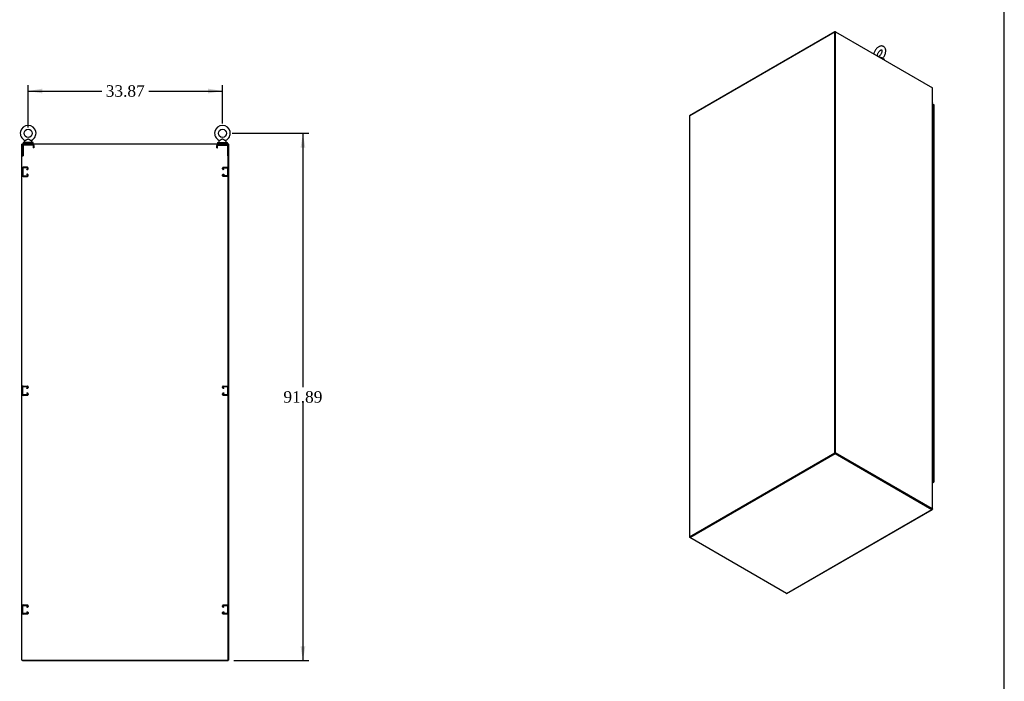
# Model space of a CAD drawing. Header units: inches. Extents: x 2 to 538, y -2 to 358.
# Tile 9 of 10: x 366 to 538, y 126 to 241. Entities that reach past the tile are written whole.
import ezdxf
from ezdxf.enums import TextEntityAlignment as Align
from ezdxf.lldxf.tags import DXFTag

# ---------------------------------------------------------------- set-up
doc = ezdxf.new("R2010")
doc.units = ezdxf.units.IN
doc.header["$MEASUREMENT"] = 0
for name, color, linetype in [('COM50677-1', 7, 'Continuous'), ('COM53964-2', 7, 'Continuous'), ('COM54746-78', 7, 'Continuous'), ('COM56670-6', 7, 'Continuous'), ('COM71199-6', 7, 'Continuous'), ('COM71207-6', 7, 'Continuous'), ('COM71209-6', 7, 'Continuous'), ('COM71211-3', 7, 'Continuous'), ('Default', 7, 'Continuous'), ('SCS86414', 7, 'Continuous'), ('WAF25377', 7, 'Continuous'), ('WAM254785', 7, 'Continuous')]:
    doc.layers.add(name, color=color, linetype=linetype)
doc.styles.add('SEACAD_Times_New_Roman', font='times.ttf')
tags = doc.linetypes.add('HIDDEN2', pattern=[0.1875, 0.125, -0.0625]).pattern_tags.tags
tags[6:7] = [DXFTag(74, 4), DXFTag(75, 0), DXFTag(340, '0'), DXFTag(46, 0.0), DXFTag(50, 0.0), DXFTag(44, 0.0), DXFTag(45, 0.0)]
tags[4:5] = [DXFTag(74, 4), DXFTag(75, 0), DXFTag(340, '0'), DXFTag(46, 0.0), DXFTag(50, 0.0), DXFTag(44, 0.0), DXFTag(45, 0.0)]
doc.dimstyles.new('HAMMOND_(STH_-_540x360)', dxfattribs={"dimtxt": 2, "dimasz": 2.5, "dimexe": 1, "dimexo": 1, "dimgap": 0.5, "dimtad": 0, "dimtih": 1, "dimtoh": 1, "dimzin": 0, "dimdsep": 46, "dimtxsty": 'SEACAD_Times_New_Roman', "dimblk1": '_SE_FILLED', "dimblk2": '_SE_FILLED', "dimsah": 1, "dimcen": 1, "dimadec": 0, "dimazin": 0, "dimtfac": 0.8, "dimtofl": 0, "dimtmove": 0, "dimatfit": 3, "dimfxl": 1, "dimtolj": 1, "dimtzin": 0, "dimarcsym": 0})

# ---------------------------------------------------------------- blocks, each defined once
blk = doc.blocks.new('SE5')
at = {"layer": 'COM50677-1', "color": 7, "linetype": 'HIDDEN2'}
for p, q in [((366.68, 219.11), (366.68, 217.3)), ((366.8, 219.11), (366.8, 217.3)), ((368.49, 219.17), (366.86, 219.17)), ((367.3, 219.3), (367.3, 219.17)), ((368.05, 219.17), (368.05, 219.3)), ((368.55, 219.11), (368.55, 218.67)), ((368.68, 218.67), (368.55, 218.67)), ((368.68, 219.11), (368.68, 218.67)), ((400.55, 218.67), (400.55, 219.11)), ((400.55, 218.67), (400.67, 218.67)), ((400.67, 218.67), (400.67, 219.11)), ((400.73, 219.17), (402.36, 219.17)), ((401.17, 219.3), (401.17, 219.17)), ((401.92, 219.17), (401.92, 219.3)), ((402.42, 219.11), (402.42, 217.3)), ((366.68, 217.3), (366.8, 217.3)), ((402.55, 217.3), (402.42, 217.3))]:
    blk.add_line(p, q, dxfattribs=at)
for centre, radius, start, end in [((366.86, 219.11), 0.185, 90, 180), ((366.86, 219.11), 0.06, 90, 180), ((368.49, 219.11), 0.185, 0, 90), ((368.49, 219.11), 0.06, 0, 90), ((400.73, 219.11), 0.185, 90, 180), ((400.73, 219.11), 0.06, 90, 180), ((402.36, 219.11), 0.185, 0, 90), ((402.36, 219.11), 0.06, 0, 90)]:
    blk.add_arc(centre, radius, start, end, dxfattribs=at)
at = {"layer": 'COM53964-2', "color": 7, "linetype": 'HIDDEN2'}
for p, q in [((366.68, 215.17), (366.68, 213.82)), ((366.77, 214.75), (366.68, 214.75)), ((366.77, 215.17), (366.77, 213.82)), ((367.54, 215.31), (366.82, 215.31)), ((367.54, 215.21), (366.82, 215.21)), ((367.46, 214.99), (367.54, 214.99)), ((367.46, 214.89), (367.46, 214.99)), ((367.46, 214.89), (367.54, 214.89)), ((367.58, 215.03), (367.58, 215.17)), ((367.68, 215.03), (367.68, 215.17)), ((401.55, 215.03), (401.55, 215.17)), ((401.64, 215.03), (401.64, 215.17)), ((401.69, 215.31), (402.41, 215.31)), ((401.69, 215.21), (402.41, 215.21)), ((401.77, 214.99), (401.69, 214.99)), ((401.77, 214.89), (401.69, 214.89)), ((401.77, 214.89), (401.77, 214.99)), ((402.45, 215.17), (402.45, 213.82)), ((402.55, 214.75), (402.45, 214.75)), ((402.55, 215.17), (402.55, 213.82)), ((366.68, 214.25), (366.77, 214.25)), ((366.82, 213.78), (367.54, 213.78)), ((366.82, 213.68), (367.54, 213.68)), ((367.54, 214.1), (367.46, 214.1)), ((367.46, 214.1), (367.46, 214)), ((367.54, 214), (367.46, 214)), ((367.58, 213.82), (367.58, 213.96)), ((367.68, 213.82), (367.68, 213.96)), ((401.55, 213.82), (401.55, 213.96)), ((401.64, 213.82), (401.64, 213.96)), ((401.69, 214.1), (401.77, 214.1)), ((401.69, 214), (401.77, 214)), ((402.41, 213.78), (401.69, 213.78)), ((402.41, 213.68), (401.69, 213.68)), ((401.77, 214.1), (401.77, 214)), ((402.45, 214.25), (402.55, 214.25)), ((366.68, 175.69), (366.68, 177.04)), ((366.77, 175.69), (366.77, 177.04)), ((366.82, 177.18), (367.54, 177.18)), ((366.82, 177.08), (367.54, 177.08)), ((367.54, 176.86), (367.46, 176.86)), ((367.46, 176.76), (367.46, 176.86)), ((367.58, 177.04), (367.58, 176.9)), ((367.68, 177.04), (367.68, 176.9)), ((401.55, 176.9), (401.55, 177.04)), ((401.64, 176.9), (401.64, 177.04)), ((401.69, 177.18), (402.41, 177.18)), ((401.69, 177.08), (402.41, 177.08)), ((401.77, 176.86), (401.69, 176.86)), ((401.77, 176.76), (401.77, 176.86)), ((402.45, 177.04), (402.45, 175.69)), ((402.55, 177.04), (402.55, 175.69)), ((366.77, 176.62), (366.68, 176.62)), ((366.68, 176.12), (366.77, 176.12)), ((367.54, 175.65), (366.82, 175.65)), ((367.54, 175.55), (366.82, 175.55)), ((367.54, 176.76), (367.46, 176.76)), ((367.46, 175.97), (367.54, 175.97)), ((367.46, 175.97), (367.46, 175.87)), ((367.46, 175.87), (367.54, 175.87)), ((367.58, 175.83), (367.58, 175.69)), ((367.68, 175.83), (367.68, 175.69)), ((401.55, 175.69), (401.55, 175.83)), ((401.64, 175.69), (401.64, 175.83)), ((401.77, 176.76), (401.69, 176.76)), ((401.69, 175.97), (401.77, 175.97)), ((401.69, 175.87), (401.77, 175.87)), ((402.41, 175.65), (401.69, 175.65)), ((402.41, 175.55), (401.69, 175.55)), ((401.77, 175.97), (401.77, 175.87)), ((402.55, 176.62), (402.45, 176.62)), ((402.45, 176.12), (402.55, 176.12)), ((366.82, 139.05), (367.54, 139.05)), ((401.69, 139.05), (402.41, 139.05)), ((366.68, 137.56), (366.68, 138.91)), ((366.77, 138.49), (366.68, 138.49)), ((366.68, 137.99), (366.77, 137.99)), ((366.77, 137.56), (366.77, 138.91)), ((366.82, 138.95), (367.54, 138.95)), ((367.54, 137.52), (366.82, 137.52)), ((367.54, 137.42), (366.82, 137.42)), ((367.54, 138.73), (367.46, 138.73)), ((367.46, 138.63), (367.46, 138.73)), ((367.54, 138.63), (367.46, 138.63)), ((367.46, 137.84), (367.54, 137.84)), ((367.46, 137.84), (367.46, 137.74)), ((367.46, 137.74), (367.54, 137.74)), ((367.58, 138.91), (367.58, 138.77)), ((367.58, 137.7), (367.58, 137.56)), ((367.68, 138.91), (367.68, 138.77)), ((367.68, 137.7), (367.68, 137.56)), ((401.55, 138.77), (401.55, 138.91)), ((401.55, 137.56), (401.55, 137.7)), ((401.64, 138.77), (401.64, 138.91)), ((401.64, 137.56), (401.64, 137.7)), ((401.69, 138.95), (402.41, 138.95)), ((401.77, 138.73), (401.69, 138.73)), ((401.77, 138.63), (401.69, 138.63)), ((401.69, 137.84), (401.77, 137.84)), ((401.69, 137.74), (401.77, 137.74)), ((402.41, 137.52), (401.69, 137.52)), ((402.41, 137.42), (401.69, 137.42)), ((401.77, 138.63), (401.77, 138.73)), ((401.77, 137.84), (401.77, 137.74)), ((402.45, 138.91), (402.45, 137.56)), ((402.55, 138.49), (402.45, 138.49)), ((402.45, 137.99), (402.55, 137.99)), ((402.55, 138.91), (402.55, 137.56))]:
    blk.add_line(p, q, dxfattribs=at)
for centre, radius, start, end in [((366.82, 215.17), 0.138, 90, 180), ((366.82, 215.17), 0.043, 90, 180), ((367.54, 215.17), 0.138, 0, 90), ((367.54, 215.17), 0.043, 0, 90), ((367.54, 215.03), 0.043, 270, 0), ((367.54, 215.03), 0.138, 270, 0), ((401.69, 215.17), 0.138, 90, 180), ((401.69, 215.03), 0.138, 180, 270), ((401.69, 215.17), 0.043, 90, 180), ((401.69, 215.03), 0.043, 180, 270), ((402.41, 215.17), 0.138, 0, 90), ((402.41, 215.17), 0.043, 0, 90), ((366.82, 213.82), 0.138, 180, 270), ((366.82, 213.82), 0.043, 180, 270), ((367.54, 213.96), 0.138, 0, 90), ((367.54, 213.96), 0.043, 0, 90), ((367.54, 213.82), 0.043, 270, 0), ((367.54, 213.82), 0.138, 270, 0), ((401.69, 213.96), 0.138, 90, 180), ((401.69, 213.82), 0.138, 180, 270), ((401.69, 213.96), 0.043, 90, 180), ((401.69, 213.82), 0.043, 180, 270), ((402.41, 213.82), 0.043, 270, 0), ((402.41, 213.82), 0.138, 270, 0), ((366.82, 177.04), 0.138, 90, 180), ((366.82, 177.04), 0.043, 90, 180), ((367.54, 177.04), 0.138, 0, 90), ((367.54, 177.04), 0.043, 0, 90), ((367.54, 176.9), 0.043, 270, 0), ((367.54, 176.9), 0.138, 270, 0), ((401.69, 177.04), 0.138, 90, 180), ((401.69, 176.9), 0.138, 180, 270), ((401.69, 177.04), 0.043, 90, 180), ((401.69, 176.9), 0.043, 180, 270), ((402.41, 177.04), 0.138, 0, 90), ((402.41, 177.04), 0.043, 0, 90), ((366.82, 175.69), 0.138, 180, 270), ((366.82, 175.69), 0.043, 180, 270), ((367.54, 175.83), 0.138, 0, 90), ((367.54, 175.83), 0.043, 0, 90), ((367.54, 175.69), 0.043, 270, 0), ((367.54, 175.69), 0.138, 270, 0), ((401.69, 175.83), 0.138, 90, 180), ((401.69, 175.69), 0.138, 180, 270), ((401.69, 175.83), 0.043, 90, 180), ((401.69, 175.69), 0.043, 180, 270), ((402.41, 175.69), 0.043, 270, 0), ((402.41, 175.69), 0.138, 270, 0), ((366.82, 138.91), 0.138, 90, 180), ((367.54, 138.91), 0.138, 0, 90), ((401.69, 138.91), 0.138, 90, 180), ((402.41, 138.91), 0.138, 0, 90), ((366.82, 137.56), 0.138, 180, 270), ((366.82, 138.91), 0.043, 90, 180), ((366.82, 137.56), 0.043, 180, 270), ((367.54, 138.91), 0.043, 0, 90), ((367.54, 138.77), 0.043, 270, 0), ((367.54, 138.77), 0.138, 270, 0), ((367.54, 137.7), 0.138, 0, 90), ((367.54, 137.7), 0.043, 0, 90), ((367.54, 137.56), 0.043, 270, 0), ((367.54, 137.56), 0.138, 270, 0), ((401.69, 138.77), 0.138, 180, 270), ((401.69, 137.7), 0.138, 90, 180), ((401.69, 137.56), 0.138, 180, 270), ((401.69, 138.91), 0.043, 90, 180), ((401.69, 138.77), 0.043, 180, 270), ((401.69, 137.7), 0.043, 90, 180), ((401.69, 137.56), 0.043, 180, 270), ((402.41, 138.91), 0.043, 0, 90), ((402.41, 137.56), 0.043, 270, 0), ((402.41, 137.56), 0.138, 270, 0)]:
    blk.add_arc(centre, radius, start, end, dxfattribs=at)
at = {"layer": 'COM56670-6', "color": 7, "linetype": 'Continuous'}
for p, q in [((366.68, 219.39), (402.55, 219.39)), ((366.68, 219.39), (366.68, 219.3)), ((402.55, 219.39), (402.55, 219.3))]:
    blk.add_line(p, q, dxfattribs=at)
at = {"layer": 'COM71207-6', "color": 7, "linetype": 'Continuous'}
for p, q in [((402.64, 219.3), (402.55, 219.3)), ((402.64, 129.43), (402.64, 219.3)), ((402.64, 129.43), (402.55, 129.43))]:
    blk.add_line(p, q, dxfattribs=at)
at = {"layer": 'COM71209-6', "color": 7, "linetype": 'Continuous'}
for p, q in [((366.68, 129.43), (366.68, 129.33)), ((366.68, 129.33), (402.55, 129.33)), ((402.55, 129.43), (402.55, 129.33))]:
    blk.add_line(p, q, dxfattribs=at)
at = {"layer": 'COM71211-3', "color": 7, "linetype": 'Continuous'}
for p, q in [((366.58, 129.43), (366.58, 219.3)), ((366.73, 219.3), (366.58, 219.3)), ((402.55, 219.3), (366.73, 219.3)), ((402.55, 129.43), (402.55, 219.3)), ((366.58, 129.43), (366.73, 129.43)), ((366.73, 129.43), (402.55, 129.43))]:
    blk.add_line(p, q, dxfattribs=at)
at = {"layer": 'SCS86414', "color": 7, "linetype": 'Continuous'}
for p, q in [((367.05, 219.81), (367.05, 219.69)), ((367.13, 219.93), (367.07, 219.85)), ((368.29, 219.85), (368.22, 219.93)), ((368.3, 219.69), (368.3, 219.81)), ((400.92, 219.81), (400.92, 219.69)), ((401, 219.93), (400.94, 219.85)), ((402.16, 219.85), (402.09, 219.93)), ((402.17, 219.69), (402.17, 219.81))]:
    blk.add_line(p, q, dxfattribs=at)
for centre in [(367.68, 221.22), (401.55, 221.22)]:
    blk.add_circle(centre, 0.704, dxfattribs=at)
for centre, radius, start, end in [((367.68, 221.22), 1.37, 90, 245.9675), ((367.68, 221.22), 1.37, 293.9969, 90), ((401.55, 221.22), 1.37, 90, 245.9675), ((401.55, 221.22), 1.37, 293.9969, 90), ((367.11, 219.81), 0.06, 140.3214, 180), ((367.11, 219.69), 0.06, 180, 270), ((367.11, 219.95), 0.022, 16.7495, 69.8226), ((368.25, 219.95), 0.03, 118.4473, 242.1084), ((368.24, 219.69), 0.06, 270, 0), ((368.24, 219.81), 0.06, 0, 39.6786), ((400.98, 219.81), 0.06, 140.3214, 180), ((400.98, 219.69), 0.06, 180, 270), ((400.98, 219.95), 0.022, 16.7495, 69.8226), ((402.12, 219.95), 0.03, 118.4473, 242.1084), ((402.11, 219.69), 0.06, 270, 0), ((402.11, 219.81), 0.06, 0, 39.6786)]:
    blk.add_arc(centre, radius, start, end, dxfattribs=at)
for points in [[(368.22, 219.93), (368.22, 219.93), (368.21, 219.94), (368.14, 219.97), (368.1, 220), (368.02, 220.04), (367.99, 220.06), (367.94, 220.09), (367.91, 220.1), (367.85, 220.13), (367.82, 220.15), (367.76, 220.17), (367.73, 220.18), (367.66, 220.18), (367.63, 220.18), (367.57, 220.16), (367.54, 220.15), (367.45, 220.11), (367.39, 220.08), (367.29, 220.02), (367.24, 219.99), (367.16, 219.95), (367.14, 219.93), (367.13, 219.93), (367.13, 219.93), (367.13, 219.93)], [(402.09, 219.93), (402.09, 219.93), (402.08, 219.94), (402.01, 219.97), (401.97, 220), (401.89, 220.04), (401.86, 220.06), (401.81, 220.09), (401.78, 220.1), (401.72, 220.13), (401.69, 220.15), (401.63, 220.17), (401.6, 220.18), (401.53, 220.18), (401.5, 220.18), (401.44, 220.16), (401.41, 220.15), (401.32, 220.11), (401.26, 220.08), (401.16, 220.02), (401.11, 219.99), (401.03, 219.95), (401.01, 219.93), (401, 219.93), (401, 219.93), (401, 219.93)]]:
    blk.add_open_spline(points, degree=3, knots=[0.0683017, 0.0683017, 0.0683017, 0.0683017, 0.125, 0.125, 0.1875, 0.1875, 0.21875, 0.21875, 0.25, 0.25, 0.28125, 0.28125, 0.3125, 0.3125, 0.34375, 0.34375, 0.375, 0.375, 0.4375, 0.4375, 0.5, 0.5, 0.5625, 0.5625, 0.5685641, 0.5685641, 0.5685641, 0.5685641], dxfattribs=at)
at = {"layer": 'WAF25377', "color": 7, "linetype": 'Continuous'}
for p, q in [((368.55, 219.63), (366.8, 219.63)), ((366.8, 219.63), (366.8, 219.52)), ((368.55, 219.52), (366.8, 219.52)), ((368.55, 219.52), (368.55, 219.63)), ((400.67, 219.63), (402.42, 219.63)), ((400.67, 219.63), (400.67, 219.52)), ((400.67, 219.52), (402.42, 219.52)), ((402.42, 219.52), (402.42, 219.63))]:
    blk.add_line(p, q, dxfattribs=at)
at = {"layer": 'WAM254785', "color": 7, "linetype": 'Continuous'}
for p, q in [((366.93, 219.52), (366.93, 219.39)), ((368.43, 219.39), (368.43, 219.52)), ((400.8, 219.52), (400.8, 219.39)), ((402.3, 219.39), (402.3, 219.52))]:
    blk.add_line(p, q, dxfattribs=at)
blk = doc.blocks.new('SE7')
at = {"layer": 'COM54746-78', "color": 7, "linetype": 'Continuous'}
for p, q in [((525.33, 225.81), (525.36, 225.81)), ((525.36, 224.99), (525.36, 225.81)), ((525.36, 224.18), (525.36, 224.99)), ((525.48, 224.92), (525.48, 225.74)), ((525.48, 224.11), (525.48, 224.92)), ((525.36, 223.36), (525.36, 224.18)), ((525.36, 222.54), (525.36, 223.36)), ((525.48, 223.29), (525.48, 224.11)), ((525.48, 222.48), (525.48, 223.29)), ((525.36, 221.73), (525.36, 222.54)), ((525.36, 220.91), (525.36, 221.73)), ((525.48, 221.66), (525.48, 222.48)), ((525.48, 220.84), (525.48, 221.66)), ((525.36, 220.09), (525.36, 220.91)), ((525.36, 219.28), (525.36, 220.09)), ((525.48, 220.03), (525.48, 220.84)), ((525.48, 219.21), (525.48, 220.03)), ((525.36, 218.46), (525.36, 219.28)), ((525.36, 217.64), (525.36, 218.46)), ((525.48, 218.39), (525.48, 219.21)), ((525.48, 217.58), (525.48, 218.39)), ((525.36, 216.83), (525.36, 217.64)), ((525.36, 216.01), (525.36, 216.83)), ((525.48, 216.76), (525.48, 217.58)), ((525.48, 215.94), (525.48, 216.76)), ((525.36, 215.19), (525.36, 216.01)), ((525.36, 214.38), (525.36, 215.19)), ((525.48, 215.13), (525.48, 215.94)), ((525.48, 214.31), (525.48, 215.13)), ((525.36, 213.56), (525.36, 214.38)), ((525.36, 212.74), (525.36, 213.56)), ((525.48, 213.49), (525.48, 214.31)), ((525.48, 212.68), (525.48, 213.49)), ((525.36, 211.93), (525.36, 212.74)), ((525.36, 211.11), (525.36, 211.93)), ((525.36, 210.3), (525.36, 211.11)), ((525.48, 211.86), (525.48, 212.68)), ((525.48, 211.04), (525.48, 211.86)), ((525.36, 209.48), (525.36, 210.3)), ((525.36, 208.66), (525.36, 209.48)), ((525.48, 210.23), (525.48, 211.04)), ((525.48, 209.41), (525.48, 210.23)), ((525.48, 208.59), (525.48, 209.41)), ((525.36, 207.85), (525.36, 208.66)), ((525.36, 207.03), (525.36, 207.85)), ((525.48, 207.78), (525.48, 208.59)), ((525.48, 206.96), (525.48, 207.78)), ((525.36, 206.21), (525.36, 207.03)), ((525.36, 205.4), (525.36, 206.21)), ((525.48, 206.15), (525.48, 206.96)), ((525.48, 205.33), (525.48, 206.15)), ((525.36, 204.58), (525.36, 205.4)), ((525.36, 203.76), (525.36, 204.58)), ((525.48, 204.51), (525.48, 205.33)), ((525.48, 203.7), (525.48, 204.51)), ((525.36, 202.95), (525.36, 203.76)), ((525.36, 202.13), (525.36, 202.95)), ((525.48, 202.88), (525.48, 203.7)), ((525.48, 202.06), (525.48, 202.88)), ((525.36, 201.31), (525.36, 202.13)), ((525.36, 200.5), (525.36, 201.31)), ((525.48, 201.25), (525.48, 202.06)), ((525.48, 200.43), (525.48, 201.25)), ((525.36, 199.68), (525.36, 200.5)), ((525.36, 198.86), (525.36, 199.68)), ((525.48, 199.61), (525.48, 200.43)), ((525.48, 198.8), (525.48, 199.61)), ((525.36, 198.05), (525.36, 198.86)), ((525.36, 197.23), (525.36, 198.05)), ((525.48, 197.98), (525.48, 198.8)), ((525.48, 197.16), (525.48, 197.98)), ((525.36, 196.41), (525.36, 197.23)), ((525.36, 195.6), (525.36, 196.41)), ((525.48, 196.35), (525.48, 197.16)), ((525.48, 195.53), (525.48, 196.35)), ((525.36, 194.78), (525.36, 195.6)), ((525.36, 193.97), (525.36, 194.78)), ((525.36, 193.15), (525.36, 193.97)), ((525.48, 194.71), (525.48, 195.53)), ((525.48, 193.9), (525.48, 194.71)), ((525.36, 192.33), (525.36, 193.15)), ((525.36, 191.52), (525.36, 192.33)), ((525.48, 193.08), (525.48, 193.9)), ((525.48, 192.27), (525.48, 193.08)), ((525.48, 191.45), (525.48, 192.27)), ((525.36, 190.7), (525.36, 191.52)), ((525.36, 189.88), (525.36, 190.7)), ((525.48, 190.63), (525.48, 191.45)), ((525.48, 189.82), (525.48, 190.63)), ((525.36, 189.07), (525.36, 189.88)), ((525.36, 188.25), (525.36, 189.07)), ((525.48, 189), (525.48, 189.82)), ((525.48, 188.18), (525.48, 189)), ((525.36, 187.43), (525.36, 188.25)), ((525.36, 186.62), (525.36, 187.43)), ((525.48, 187.37), (525.48, 188.18)), ((525.48, 186.55), (525.48, 187.37)), ((525.36, 185.8), (525.36, 186.62)), ((525.36, 184.98), (525.36, 185.8)), ((525.48, 185.73), (525.48, 186.55)), ((525.48, 184.92), (525.48, 185.73)), ((525.36, 184.17), (525.36, 184.98)), ((525.36, 183.35), (525.36, 184.17)), ((525.48, 184.1), (525.48, 184.92)), ((525.48, 183.28), (525.48, 184.1)), ((525.36, 182.53), (525.36, 183.35)), ((525.36, 181.72), (525.36, 182.53)), ((525.48, 182.47), (525.48, 183.28)), ((525.48, 181.65), (525.48, 182.47)), ((525.36, 180.9), (525.36, 181.72)), ((525.36, 180.09), (525.36, 180.9)), ((525.48, 180.83), (525.48, 181.65)), ((525.48, 180.02), (525.48, 180.83)), ((525.36, 179.27), (525.36, 180.09)), ((525.36, 178.45), (525.36, 179.27)), ((525.48, 179.2), (525.48, 180.02)), ((525.48, 178.38), (525.48, 179.2)), ((525.36, 177.64), (525.36, 178.45)), ((525.36, 176.82), (525.36, 177.64)), ((525.36, 176), (525.36, 176.82)), ((525.48, 177.57), (525.48, 178.38)), ((525.48, 176.75), (525.48, 177.57)), ((525.36, 175.19), (525.36, 176)), ((525.36, 174.37), (525.36, 175.19)), ((525.48, 175.94), (525.48, 176.75)), ((525.48, 175.12), (525.48, 175.94)), ((525.48, 174.3), (525.48, 175.12)), ((525.36, 173.55), (525.36, 174.37)), ((525.36, 172.74), (525.36, 173.55)), ((525.48, 173.49), (525.48, 174.3)), ((525.48, 172.67), (525.48, 173.49)), ((525.36, 171.92), (525.36, 172.74)), ((525.36, 171.1), (525.36, 171.92)), ((525.48, 171.85), (525.48, 172.67)), ((525.48, 171.04), (525.48, 171.85)), ((525.36, 170.29), (525.36, 171.1)), ((525.36, 169.47), (525.36, 170.29)), ((525.48, 170.22), (525.48, 171.04)), ((525.48, 169.4), (525.48, 170.22)), ((525.36, 168.65), (525.36, 169.47)), ((525.36, 167.84), (525.36, 168.65)), ((525.48, 168.59), (525.48, 169.4)), ((525.48, 167.77), (525.48, 168.59)), ((525.36, 167.02), (525.36, 167.84)), ((525.36, 166.2), (525.36, 167.02)), ((525.48, 166.95), (525.48, 167.77)), ((525.48, 166.14), (525.48, 166.95)), ((525.36, 165.39), (525.36, 166.2)), ((525.36, 164.57), (525.36, 165.39)), ((525.48, 165.32), (525.48, 166.14)), ((525.48, 164.5), (525.48, 165.32)), ((525.36, 163.76), (525.36, 164.57)), ((525.36, 162.94), (525.36, 163.76)), ((525.48, 163.69), (525.48, 164.5)), ((525.48, 162.87), (525.48, 163.69)), ((525.33, 162.12), (525.36, 162.12)), ((525.33, 161.99), (525.41, 162.03)), ((525.33, 162.03), (525.33, 162.03)), ((525.33, 162.03), (525.33, 162.03)), ((525.45, 162.01), (525.33, 161.94)), ((525.36, 162.12), (525.36, 162.94)), ((525.41, 162.03), (525.41, 162.04)), ((525.42, 162.05), (525.42, 162.07)), ((525.48, 162.05), (525.48, 162.87))]:
    blk.add_line(p, q, dxfattribs=at)
for centre, major_axis, start_param, end_param in [((525.37, 224.92), (0.117, 0), 0, 1.909644), ((525.37, 225.74), (-0.117, 0), 3.141593, 4.757906), ((525.37, 225.78), (-0.05, 0), 4.770895, 4.821314), ((525.37, 224.92), (-0.117, 0), 3.141593, 4.757906), ((525.37, 224.11), (0.117, 0), 0, 1.908154), ((525.37, 223.29), (0.117, 0), 0, 1.909644), ((525.37, 224.11), (-0.117, 0), 3.141593, 4.757906), ((525.37, 223.29), (-0.117, 0), 3.141593, 4.757906), ((525.37, 222.48), (0.117, 0), 0, 1.908154), ((525.37, 221.66), (0.117, 0), 0, 1.909644), ((525.37, 222.48), (-0.117, 0), 3.141593, 4.757906), ((525.37, 221.66), (-0.117, 0), 3.141593, 4.757906), ((525.37, 220.84), (0.117, 0), 0, 1.908154), ((525.37, 220.03), (0.117, 0), 0, 1.909644), ((525.37, 220.84), (-0.117, 0), 3.141593, 4.757906), ((525.37, 220.03), (-0.117, 0), 3.141593, 4.757906), ((525.37, 219.21), (0.117, 0), 0, 1.908154), ((525.37, 218.39), (0.117, 0), 0, 1.909644), ((525.37, 219.21), (-0.117, 0), 3.141593, 4.757906), ((525.37, 218.39), (-0.117, 0), 3.141593, 4.757906), ((525.37, 217.58), (0.117, 0), 0, 1.908154), ((525.37, 216.76), (0.117, 0), 0, 1.909644), ((525.37, 217.58), (-0.117, 0), 3.141593, 4.757906), ((525.37, 216.76), (-0.117, 0), 3.141593, 4.757906), ((525.37, 215.94), (0.117, 0), 0, 1.908154), ((525.37, 215.13), (0.117, 0), 0, 1.909644), ((525.37, 215.94), (-0.117, 0), 3.141593, 4.757906), ((525.37, 215.13), (-0.117, 0), 3.141593, 4.757906), ((525.37, 214.31), (0.117, 0), 0, 1.908154), ((525.37, 213.49), (0.117, 0), 0, 1.909644), ((525.37, 214.31), (-0.117, 0), 3.141593, 4.757906), ((525.37, 213.49), (-0.117, 0), 3.141593, 4.757906), ((525.37, 212.68), (0.117, 0), 0, 1.908154), ((525.37, 211.86), (0.117, 0), 0, 1.909644), ((525.37, 211.04), (0.117, 0), 0, 1.908154), ((525.37, 212.68), (-0.117, 0), 3.141593, 4.757906), ((525.37, 211.86), (-0.117, 0), 3.141593, 4.757906), ((525.37, 211.04), (-0.117, 0), 3.141593, 4.757906), ((525.37, 210.23), (0.117, 0), 0, 1.909644), ((525.37, 209.41), (0.117, 0), 0, 1.908154), ((525.37, 210.23), (-0.117, 0), 3.141593, 4.757906), ((525.37, 209.41), (-0.117, 0), 3.141593, 4.757906), ((525.37, 208.59), (0.117, 0), 0, 1.909644), ((525.37, 207.78), (0.117, 0), 0, 1.908154), ((525.37, 208.59), (-0.117, 0), 3.141593, 4.757906), ((525.37, 207.78), (-0.117, 0), 3.141593, 4.757906), ((525.37, 206.96), (0.117, 0), 0, 1.909644), ((525.37, 206.15), (0.117, 0), 0, 1.908154), ((525.37, 206.96), (-0.117, 0), 3.141593, 4.757906), ((525.37, 206.15), (-0.117, 0), 3.141593, 4.757906), ((525.37, 205.33), (0.117, 0), 0, 1.909644), ((525.37, 204.51), (0.117, 0), 0, 1.908154), ((525.37, 205.33), (-0.117, 0), 3.141593, 4.757906), ((525.37, 204.51), (-0.117, 0), 3.141593, 4.757906), ((525.37, 203.7), (0.117, 0), 0, 1.909644), ((525.37, 202.88), (0.117, 0), 0, 1.908154), ((525.37, 203.7), (-0.117, 0), 3.141593, 4.757906), ((525.37, 202.88), (-0.117, 0), 3.141593, 4.757906), ((525.37, 202.06), (0.117, 0), 0, 1.909644), ((525.37, 201.25), (0.117, 0), 0, 1.908154), ((525.37, 202.06), (-0.117, 0), 3.141593, 4.757906), ((525.37, 201.25), (-0.117, 0), 3.141593, 4.757906), ((525.37, 200.43), (0.117, 0), 0, 1.909644), ((525.37, 199.61), (0.117, 0), 0, 1.908154), ((525.37, 200.43), (-0.117, 0), 3.141593, 4.757906), ((525.37, 199.61), (-0.117, 0), 3.141593, 4.757906), ((525.37, 198.8), (0.117, 0), 0, 1.909644), ((525.37, 197.98), (0.117, 0), 0, 1.908154), ((525.37, 198.8), (-0.117, 0), 3.141593, 4.757906), ((525.37, 197.98), (-0.117, 0), 3.141593, 4.757906), ((525.37, 197.16), (0.117, 0), 0, 1.909644), ((525.37, 196.35), (0.117, 0), 0, 1.908154), ((525.37, 197.16), (-0.117, 0), 3.141593, 4.757906), ((525.37, 196.35), (-0.117, 0), 3.141593, 4.757906), ((525.37, 195.53), (0.117, 0), 0, 1.909644), ((525.37, 194.71), (0.117, 0), 0, 1.908154), ((525.37, 193.9), (0.117, 0), 0, 1.909644), ((525.37, 195.53), (-0.117, 0), 3.141593, 4.757906), ((525.37, 194.71), (-0.117, 0), 3.141593, 4.757906), ((525.37, 193.9), (-0.117, 0), 3.141593, 4.757906), ((525.37, 193.08), (0.117, 0), 0, 1.908154), ((525.37, 192.27), (0.117, 0), 0, 1.909644), ((525.37, 193.08), (-0.117, 0), 3.141593, 4.757906), ((525.37, 192.27), (-0.117, 0), 3.141593, 4.757906), ((525.37, 191.45), (0.117, 0), 0, 1.908154), ((525.37, 190.63), (0.117, 0), 0, 1.909644), ((525.37, 191.45), (-0.117, 0), 3.141593, 4.757906), ((525.37, 190.63), (-0.117, 0), 3.141593, 4.757906), ((525.37, 189.82), (0.117, 0), 0, 1.908154), ((525.37, 189), (0.117, 0), 0, 1.909644), ((525.37, 189.82), (-0.117, 0), 3.141593, 4.757906), ((525.37, 189), (-0.117, 0), 3.141593, 4.757906), ((525.37, 188.18), (0.117, 0), 0, 1.908154), ((525.37, 187.37), (0.117, 0), 0, 1.908154), ((525.37, 188.18), (-0.117, 0), 3.141593, 4.757906), ((525.37, 187.37), (-0.117, 0), 3.141593, 4.757906), ((525.37, 186.55), (0.117, 0), 0, 1.908154), ((525.37, 185.73), (0.117, 0), 0, 1.909644), ((525.37, 186.55), (-0.117, 0), 3.141593, 4.757906), ((525.37, 185.73), (-0.117, 0), 3.141593, 4.757906), ((525.37, 184.92), (0.117, 0), 0, 1.908154), ((525.37, 184.1), (0.117, 0), 0, 1.909644), ((525.37, 184.92), (-0.117, 0), 3.141593, 4.757906), ((525.37, 184.1), (-0.117, 0), 3.141593, 4.757906), ((525.37, 183.28), (0.117, 0), 0, 1.908154), ((525.37, 182.47), (0.117, 0), 0, 1.909644), ((525.37, 183.28), (-0.117, 0), 3.141593, 4.757906), ((525.37, 182.47), (-0.117, 0), 3.141593, 4.757906), ((525.37, 181.65), (0.117, 0), 0, 1.908154), ((525.37, 180.83), (0.117, 0), 0, 1.909644), ((525.37, 181.65), (-0.117, 0), 3.141593, 4.757906), ((525.37, 180.83), (-0.117, 0), 3.141593, 4.757906), ((525.37, 180.02), (0.117, 0), 0, 1.908154), ((525.37, 179.2), (0.117, 0), 0, 1.909644), ((525.37, 180.02), (-0.117, 0), 3.141593, 4.757906), ((525.37, 179.2), (-0.117, 0), 3.141593, 4.757906), ((525.37, 178.38), (0.117, 0), 0, 1.908154), ((525.37, 177.57), (0.117, 0), 0, 1.909644), ((525.37, 176.75), (0.117, 0), 0, 1.908154), ((525.37, 178.38), (-0.117, 0), 3.141593, 4.757906), ((525.37, 177.57), (-0.117, 0), 3.141593, 4.757906), ((525.37, 176.75), (-0.117, 0), 3.141593, 4.757906), ((525.37, 175.94), (0.117, 0), 0, 1.909644), ((525.37, 175.12), (0.117, 0), 0, 1.908154), ((525.37, 175.94), (-0.117, 0), 3.141593, 4.757906), ((525.37, 175.12), (-0.117, 0), 3.141593, 4.757906), ((525.37, 174.3), (0.117, 0), 0, 1.909644), ((525.37, 173.49), (0.117, 0), 0, 1.908154), ((525.37, 174.3), (-0.117, 0), 3.141593, 4.757906), ((525.37, 173.49), (-0.117, 0), 3.141593, 4.757906), ((525.37, 172.67), (0.117, 0), 0, 1.909644), ((525.37, 171.85), (0.117, 0), 0, 1.908154), ((525.37, 172.67), (-0.117, 0), 3.141593, 4.757906), ((525.37, 171.85), (-0.117, 0), 3.141593, 4.757906), ((525.37, 171.04), (0.117, 0), 0, 1.909644), ((525.37, 170.22), (0.117, 0), 0, 1.908154), ((525.37, 171.04), (-0.117, 0), 3.141593, 4.757906), ((525.37, 170.22), (-0.117, 0), 3.141593, 4.757906), ((525.37, 169.4), (0.117, 0), 0, 1.909644), ((525.37, 168.59), (0.117, 0), 0, 1.908154), ((525.37, 169.4), (-0.117, 0), 3.141593, 4.757906), ((525.37, 168.59), (-0.117, 0), 3.141593, 4.757906), ((525.37, 167.77), (0.117, 0), 0, 1.909644), ((525.37, 166.95), (0.117, 0), 0, 1.908154), ((525.37, 167.77), (-0.117, 0), 3.141593, 4.757906), ((525.37, 166.95), (-0.117, 0), 3.141593, 4.757906), ((525.37, 166.14), (0.117, 0), 0, 1.909644), ((525.37, 165.32), (0.117, 0), 0, 1.908154), ((525.37, 166.14), (-0.117, 0), 3.141593, 4.757906), ((525.37, 165.32), (-0.117, 0), 3.141593, 4.757906), ((525.37, 164.5), (0.117, 0), 0, 1.909644), ((525.37, 163.69), (0.117, 0), 0, 1.908154), ((525.37, 164.5), (-0.117, 0), 3.141593, 4.757906), ((525.37, 163.69), (-0.117, 0), 3.141593, 4.757906), ((525.37, 162.87), (0.117, 0), 0, 1.909644), ((525.37, 162.05), (0.117, 0), -0.785398, 1.908154), ((525.37, 162.05), (-0.117, 0), 4.757906, 5.049747), ((525.37, 162.05), (0.055, 0), -0.785398, 2.351975), ((525.37, 162.05), (-0.05, 0), 0.684826, 5.598359), ((525.37, 162.05), (0.055, 0), 3.93121, 4.018026), ((525.37, 162.87), (-0.117, 0), 3.141593, 4.757906)]:
    blk.add_ellipse(centre, major_axis=major_axis, ratio=0.57735, start_param=start_param, end_param=end_param, dxfattribs=at)
at = {"layer": 'COM56670-6', "color": 7, "linetype": 'Continuous'}
for p, q in [((482.99, 224.31), (508.35, 238.96)), ((508.35, 238.96), (508.42, 238.92)), ((508.35, 238.96), (508.35, 238.88)), ((525.32, 226.51), (525.32, 226.47)), ((482.99, 224.31), (482.99, 224.28))]:
    blk.add_line(p, q, dxfattribs=at)
at = {"layer": 'COM71199-6', "color": 7, "linetype": 'Continuous'}
for p, q in [((525.55, 226.19), (525.33, 226.32)), ((525.55, 160.6), (525.55, 226.19)), ((525.59, 160.54), (525.59, 226.14)), ((525.32, 160.73), (525.55, 160.6)), ((525.48, 160.56), (525.32, 160.65)), ((525.32, 160.65), (525.48, 160.56)), ((525.48, 160.48), (525.32, 160.57)), ((525.32, 160.38), (525.48, 160.48)), ((525.32, 160.34), (525.56, 160.47)), ((525.48, 160.56), (525.48, 160.56)), ((525.48, 160.56), (525.48, 160.56)), ((525.48, 160.56), (525.48, 160.56)), ((525.48, 160.56), (525.48, 160.56)), ((525.48, 160.56), (525.55, 160.52)), ((525.48, 160.56), (525.48, 160.56)), ((525.48, 160.56), (525.48, 160.56)), ((525.48, 160.56), (525.53, 160.53)), ((525.53, 160.53), (525.48, 160.56)), ((525.53, 160.53), (525.56, 160.48)), ((525.53, 160.53), (525.55, 160.52)), ((525.53, 160.53), (525.59, 160.53)), ((525.55, 160.52), (525.53, 160.53)), ((525.55, 160.52), (525.55, 160.52)), ((525.55, 160.52), (525.55, 160.52))]:
    blk.add_line(p, q, dxfattribs=at)
for centre, major_axis, start_param, end_param in [((525.45, 226.14), (-0.143, 0), 3.141593, 3.926991), ((525.48, 160.6), (-0.072, 0.124), 2.356194, 3.27243), ((525.45, 160.54), (-0.143, 0), 3.010756, 3.926991)]:
    blk.add_ellipse(centre, major_axis=major_axis, ratio=0.57735, start_param=start_param, end_param=end_param, dxfattribs=at)
for points in [[(525.59, 160.53), (525.59, 160.52), (525.59, 160.52), (525.58, 160.52), (525.57, 160.52), (525.56, 160.52), (525.56, 160.52), (525.55, 160.52)], [(525.56, 160.48), (525.57, 160.48), (525.57, 160.49), (525.56, 160.5), (525.56, 160.5), (525.56, 160.51), (525.55, 160.51), (525.55, 160.52)]]:
    blk.add_open_spline(points, degree=3, knots=[0, 0, 0, 0, 0.5, 0.5, 0.75, 0.75, 1, 1, 1, 1], dxfattribs=at)
at = {"layer": 'COM71207-6', "color": 7, "linetype": 'Continuous'}
for p, q in [((508.42, 238.92), (508.35, 238.88)), ((508.35, 165.5), (508.35, 238.88)), ((508.42, 165.54), (508.42, 238.92)), ((508.42, 238.92), (525.32, 229.16)), ((525.32, 226.51), (525.32, 229.16)), ((525.25, 226.53), (525.27, 226.54)), ((525.27, 226.54), (525.32, 226.51)), ((525.29, 226.5), (525.27, 226.51)), ((525.29, 161.74), (525.29, 226.5)), ((525.3, 226.49), (525.32, 226.51)), ((525.33, 161.69), (525.33, 226.44)), ((508.42, 165.54), (508.35, 165.5)), ((525.25, 155.74), (508.35, 165.5)), ((525.32, 155.78), (508.42, 165.54)), ((525.25, 161.75), (525.27, 161.76)), ((525.29, 161.74), (525.27, 161.76)), ((525.27, 161.73), (525.32, 161.7)), ((525.32, 155.78), (525.32, 161.7)), ((525.32, 155.78), (525.25, 155.74))]:
    blk.add_line(p, q, dxfattribs=at)
for centre, major_axis, start_param, end_param in [((525.27, 226.53), (0.0075, -0.013), 2.356194, 5.497787), ((525.19, 226.44), (-0.143, 0), 3.141593, 3.926991), ((525.27, 161.74), (0.0075, -0.013), 2.356194, 5.497787), ((525.19, 161.69), (-0.143, 0), 2.806736, 3.926991)]:
    blk.add_ellipse(centre, major_axis=major_axis, ratio=0.57735, start_param=start_param, end_param=end_param, dxfattribs=at)
at = {"layer": 'COM71209-6', "color": 7, "linetype": 'Continuous'}
for p, q in [((482.99, 150.86), (508.35, 165.5)), ((482.99, 150.78), (508.35, 165.42)), ((508.35, 165.5), (525.22, 155.76)), ((508.35, 165.5), (508.35, 165.42)), ((508.35, 165.42), (525.22, 155.68)), ((499.86, 141.04), (525.22, 155.68)), ((499.93, 141.03), (525.29, 155.68)), ((525.32, 155.78), (525.32, 155.74)), ((482.99, 150.86), (482.99, 150.78)), ((499.86, 141.04), (482.99, 150.78))]:
    blk.add_line(p, q, dxfattribs=at)
for centre, end_param in [((525.22, 155.8), 3.926991), ((499.86, 141.16), 3.141593)]:
    blk.add_ellipse(centre, major_axis=(-0.071, 0.124), ratio=0.57735, start_param=2.356194, end_param=end_param, dxfattribs=at)
at = {"layer": 'COM71211-3', "color": 7, "linetype": 'Continuous'}
for p, q in [((508.31, 238.9), (482.98, 224.28)), ((508.31, 238.9), (508.35, 238.88)), ((508.31, 165.53), (508.31, 238.9)), ((482.94, 224.22), (482.94, 150.84)), ((482.98, 224.28), (482.98, 150.9)), ((482.98, 150.9), (508.31, 165.53)), ((508.31, 165.53), (508.37, 165.49)), ((482.99, 150.78), (482.98, 150.78))]:
    blk.add_line(p, q, dxfattribs=at)
for centre, end_param in [((483.08, 224.22), 3.141593), ((483.08, 150.84), 3.926991)]:
    blk.add_ellipse(centre, major_axis=(0.143, 0), ratio=0.57735, start_param=2.356194, end_param=end_param, dxfattribs=at)
at = {"layer": 'SCS86414', "color": 7, "linetype": 'Continuous'}
blk.add_ellipse((516.11, 234.04), major_axis=(-0.611, 0), ratio=0.57735, start_param=4.053117, end_param=4.406058, dxfattribs=at)
for points, knots in [([(516.6, 234.28), (516.61, 234.29), (516.67, 234.35), (516.79, 234.51), (516.94, 234.73), (517.06, 234.98), (517.14, 235.24), (517.17, 235.5), (517.17, 235.74), (517.12, 235.95), (517.03, 236.12), (516.9, 236.27), (516.74, 236.38), (516.55, 236.43), (516.36, 236.44), (516.16, 236.4), (515.96, 236.31), (515.76, 236.17), (515.57, 236), (515.4, 235.78), (515.26, 235.55), (515.15, 235.31), (515.1, 235.15), (515.08, 235.07)], [0.006631, 0.006631, 0.006631, 0.006631, 0.011754, 0.0602918, 0.1086748, 0.1571395, 0.2059538, 0.2554669, 0.3059836, 0.3508515, 0.3931841, 0.4336862, 0.4772785, 0.5190462, 0.5603817, 0.6031275, 0.6484255, 0.6960512, 0.7446673, 0.7931829, 0.8415601, 0.890055, 0.9344064, 0.9344064, 0.9344064, 0.9344064]), ([(515.7, 234.73), (515.7, 234.76), (515.71, 234.82), (515.73, 234.96), (515.79, 235.14), (515.88, 235.31), (516, 235.48), (516.12, 235.61), (516.25, 235.71), (516.36, 235.76), (516.43, 235.77), (516.46, 235.77), (516.46, 235.77), (516.47, 235.75), (516.5, 235.69), (516.51, 235.57), (516.5, 235.43), (516.45, 235.25), (516.37, 235.08), (516.27, 234.91), (516.14, 234.76), (516.02, 234.65), (515.95, 234.6), (515.92, 234.59)], [0, 0, 0, 0, 0.0189165, 0.0553422, 0.0926319, 0.1306334, 0.1688925, 0.2068231, 0.2439263, 0.2799866, 0.3155009, 0.3520209, 0.3934797, 0.432869, 0.4669116, 0.5029305, 0.5389769, 0.575846, 0.6135805, 0.6517847, 0.6899478, 0.7274665, 0.7591571, 0.7591571, 0.7591571, 0.7591571]), ([(516.09, 234.49), (516.11, 234.49), (516.14, 234.48), (516.22, 234.47), (516.28, 234.45), (516.4, 234.41), (516.46, 234.39), (516.55, 234.33), (516.58, 234.31), (516.58, 234.29)], [0.7833659, 0.7833659, 0.7833659, 0.7833659, 0.8125, 0.8125, 0.875, 0.875, 0.9375, 0.9375, 1, 1, 1, 1]), ([(516.54, 234.29), (516.53, 234.3), (516.52, 234.31), (516.46, 234.34), (516.4, 234.37), (516.28, 234.42), (516.22, 234.43), (516.16, 234.45)], [0.0402692, 0.0402692, 0.0402692, 0.0402692, 0.0625, 0.0625, 0.125, 0.125, 0.1872723, 0.1872723, 0.1872723, 0.1872723])]:
    blk.add_open_spline(points, degree=3, knots=knots, dxfattribs=at)
at = {"layer": 'WAF25377', "color": 7, "linetype": 'Continuous'}
blk.add_ellipse((516.11, 233.86), major_axis=(0.875, 0), ratio=0.57735, start_param=0.266914, end_param=1.303882, dxfattribs=at)
blk = doc.blocks.new('DMBLK5467')
at = {"layer": 'Default', "linetype": 'Continuous'}
for points in [[(370.18, 229), (367.68, 228.59), (370.18, 228.17)], [(399.05, 229), (399.05, 228.17), (401.55, 228.59)]]:
    blk.add_hatch(color=7, dxfattribs=at).paths.add_polyline_path(points)
at = {"layer": 'Default', "color": 7, "linetype": 'Continuous'}
for p, q in [((367.68, 222.22), (367.68, 229.59)), ((367.68, 228.59), (380.5, 228.59)), ((388.72, 228.59), (401.55, 228.59)), ((401.55, 222.93), (401.55, 229.59))]:
    blk.add_line(p, q, dxfattribs=at)
at = {"layer": 'Default', "color": 7, "linetype": 'Continuous', "style": 'SEACAD_Times_New_Roman'}
blk.add_text('33.87', height=2, dxfattribs=at).set_placement((381.2, 229.59), align=Align.TOP_LEFT)
blk = doc.blocks.new('_SE_FILLED')
at = {"color": 0}
blk.add_line((0, 0), (-1, 0), dxfattribs=at)
blk.add_solid([(0, 0), (-1, -0.1665), (-1, 0.1665), (0, 0)], dxfattribs=at)
blk = doc.blocks.new('DMBLK5469')
at = {"layer": 'Default', "linetype": 'Continuous'}
for points in [[(416, 218.72), (415.58, 221.22), (415.16, 218.72)], [(416, 131.83), (415.16, 131.83), (415.58, 129.33)]]:
    blk.add_hatch(color=7, dxfattribs=at).paths.add_polyline_path(points)
at = {"layer": 'Default', "color": 7, "linetype": 'Continuous'}
for p, q in [((403.25, 221.22), (416.58, 221.22)), ((415.58, 221.22), (415.58, 176.98)), ((415.58, 174.28), (415.58, 129.33)), ((403.55, 129.33), (416.58, 129.33))]:
    blk.add_line(p, q, dxfattribs=at)
at = {"layer": 'Default', "color": 7, "linetype": 'Continuous', "style": 'SEACAD_Times_New_Roman'}
blk.add_text('91.89', height=2, dxfattribs=at).set_placement((412.17, 176.28), align=Align.TOP_LEFT)
blk = doc.blocks.new('BORDER')
at = {"layer": 'Default', "color": 7, "linetype": 'Continuous'}
blk.add_line((0, 0), (0, 27.86), dxfattribs=at)

msp = doc.modelspace()

# ---------------------------------------------------------------- block references
at = {"layer": 'Default', "color": 7, "xscale": 12.8, "yscale": 12.8, "zscale": 12.8}
msp.add_blockref('BORDER', (537.834, 1.476), dxfattribs=at)
at = {"layer": 'Default'}
for name in ['SE7', 'SE5']:
    msp.add_blockref(name, (0, 0), dxfattribs=at)

# ---------------------------------------------------------------- dimensions: what is measured, and where the dimension line sits
at = {"layer": 'Default', "color": 7, "linetype": 'Continuous'}
dim = msp.add_linear_dim(base=(401.548, 228.588), p1=(367.678, 221.224), p2=(401.548, 221.928), text='\\A1;<>', dimstyle='HAMMOND_(STH_-_540x360)', dxfattribs=at)
dim.commit()
dim.dimension.update_dxf_attribs({"geometry": 'DMBLK5467', "text_midpoint": (384.613, 228.588), "dimtype": 160})
dim = msp.add_linear_dim(base=(415.58, 221.224), p1=(402.252, 221.224), p2=(402.548, 129.335), angle=270.18429, text='\\A1;<>', dimstyle='HAMMOND_(STH_-_540x360)', dxfattribs=at)
dim.commit()
dim.dimension.update_dxf_attribs({"geometry": 'DMBLK5469', "text_midpoint": (415.58, 175.279), "dimtype": 161})

doc.saveas('drawing.dxf')
